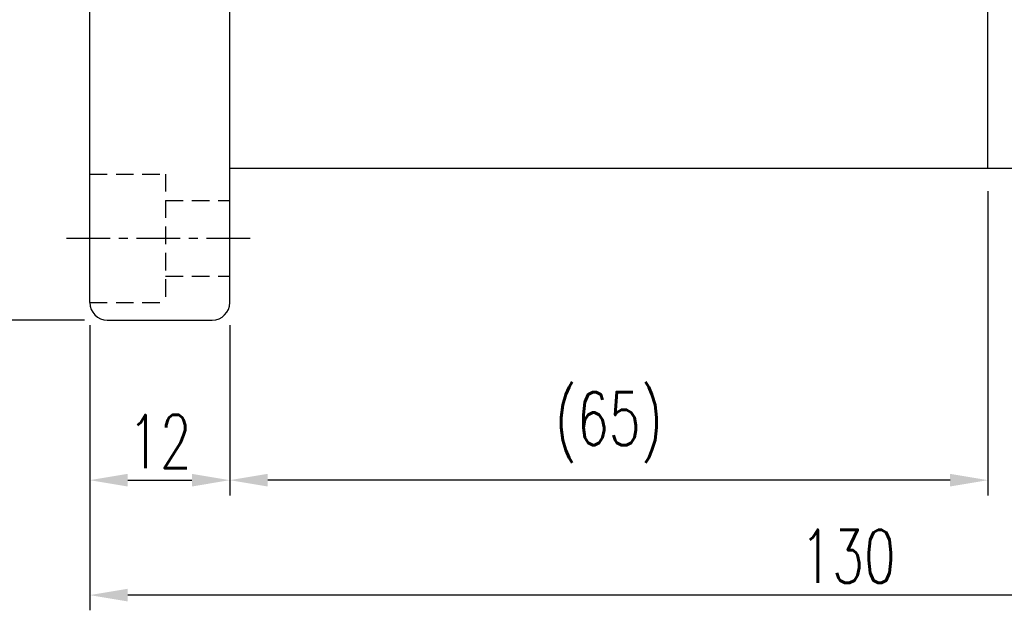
# Model space of a CAD drawing. Extents: x -172 to 870, y 51 to 165.
# Tile 2 of 49: x 730 to 814, y 51 to 102. Entities that reach past the tile are written whole.
import ezdxf

# ---------------------------------------------------------------- set-up
doc = ezdxf.new("R2010")
doc.units = 0
doc.header["$LTSCALE"] = 3
doc.header["$MEASUREMENT"] = 0
doc.header["$PDSIZE"] = -1
doc.linetypes.add('CENTER', pattern=[2, 1.25, -0.25, 0.25, -0.25])
doc.linetypes.add('DASHED', pattern=[0.75, 0.5, -0.25])
doc.layers.get('DEFPOINTS').update_dxf_attribs({"linetype": 'CONTINUOUS'})
for name, color, linetype in [('CL', 1, 'CENTER'), ('DIM', 4, 'CONTINUOUS'), ('HID', 2, 'DASHED'), ('OUT', 3, 'CONTINUOUS')]:
    doc.layers.add(name, color=color, linetype=linetype)
doc.styles.add('DIM-7', font='SIMPLEX.shx', dxfattribs={"width": 0.7, "bigfont": 'chineset.shx'})
doc.dimstyles.new('CNS', dxfattribs={"dimtxt": 3.5, "dimasz": 2.5, "dimexe": 1, "dimexo": 1.5, "dimgap": 0.09, "dimtad": 0, "dimdsep": 46, "dimtxsty": 'DIM-7', "dimcen": 0.09, "dimclrd": 1, "dimclre": 1, "dimclrt": 4, "dimadec": 0, "dimazin": 0, "dimtfac": 1, "dimtix": 1, "dimtmove": 2, "dimatfit": 3, "dimfxl": 1, "dimtvp": 0.971429, "dimtolj": 1, "dimarcsym": 0})

# ---------------------------------------------------------------- blocks, each defined once
blk = doc.blocks.new('*D2')
at = {"layer": 'DEFPOINTS', "color": 0, "transparency": 16777216}
for p in [(865.748, 90.372), (735.748, 77.062), (735.748, 52.319)]:
    blk.add_point(p, dxfattribs=at)
at = {"layer": 'DIM', "color": 0, "lineweight": -2, "transparency": 16777216}
for p, q in [((865.748, 88.422), (865.748, 51.019)), ((735.748, 75.112), (735.748, 51.019)), ((862.498, 52.319), (738.998, 52.319))]:
    blk.add_line(p, q, dxfattribs=at)
at = {"layer": 'DIM', "color": 0, "transparency": 16777216}
for points in [[(738.998, 52.861), (738.998, 51.778), (735.748, 52.319)], [(862.498, 52.861), (862.498, 51.778), (865.748, 52.319)]]:
    blk.add_solid(points, dxfattribs=at)
at = {"layer": 'DIM', "color": 0, "transparency": 16777216, "insert": (800.748, 55.634), "char_height": 4.55, "attachment_point": 5, "style": 'DIM-7'}
blk.add_mtext('\\A1;130', dxfattribs=at)
blk = doc.blocks.new('*D3')
at = {"layer": 'DEFPOINTS', "color": 0, "transparency": 16777216}
for p in [(725.912, 147.872), (737.248, 147.872), (737.248, 75.872)]:
    blk.add_point(p, dxfattribs=at)
at = {"layer": 'DIM', "color": 0, "lineweight": -2, "transparency": 16777216}
for p, q in [((735.298, 147.872), (724.612, 147.872)), ((725.912, 79.122), (725.912, 144.622)), ((735.298, 75.872), (724.612, 75.872))]:
    blk.add_line(p, q, dxfattribs=at)
at = {"layer": 'DIM', "color": 0, "transparency": 16777216}
for points in [[(725.37, 144.622), (726.454, 144.622), (725.912, 147.872)], [(725.37, 79.122), (726.454, 79.122), (725.912, 75.872)]]:
    blk.add_solid(points, dxfattribs=at)
at = {"layer": 'DIM', "color": 0, "transparency": 16777216, "insert": (722.597, 111.872), "char_height": 4.55, "attachment_point": 5, "rotation": 90, "style": 'DIM-7'}
blk.add_mtext('\\A1;%%C72', dxfattribs=at)
blk = doc.blocks.new('*D4')
at = {"layer": 'DEFPOINTS', "color": 0, "transparency": 16777216}
for p in [(735.748, 77.372), (747.748, 77.372), (747.748, 62.161)]:
    blk.add_point(p, dxfattribs=at)
at = {"layer": 'DIM', "color": 0, "lineweight": -2, "transparency": 16777216}
for p, q in [((735.748, 75.422), (735.748, 60.861)), ((747.748, 75.422), (747.748, 60.861)), ((738.998, 62.161), (744.498, 62.161))]:
    blk.add_line(p, q, dxfattribs=at)
at = {"layer": 'DIM', "color": 0, "transparency": 16777216}
for points in [[(738.998, 62.703), (738.998, 61.619), (735.748, 62.161)], [(744.498, 62.703), (744.498, 61.619), (747.748, 62.161)]]:
    blk.add_solid(points, dxfattribs=at)
at = {"layer": 'DIM', "color": 0, "transparency": 16777216, "insert": (741.748, 65.476), "char_height": 4.55, "attachment_point": 5, "style": 'DIM-7'}
blk.add_mtext('\\A1;12', dxfattribs=at)
blk = doc.blocks.new('*D9')
at = {"layer": 'DEFPOINTS', "color": 0, "transparency": 16777216}
for p in [(812.748, 88.872), (747.748, 77.372), (747.748, 62.161)]:
    blk.add_point(p, dxfattribs=at)
at = {"layer": 'DIM', "color": 0, "lineweight": -2, "transparency": 16777216}
for p, q in [((812.748, 86.922), (812.748, 60.861)), ((747.748, 75.422), (747.748, 60.861)), ((809.498, 62.161), (750.998, 62.161))]:
    blk.add_line(p, q, dxfattribs=at)
at = {"layer": 'DIM', "color": 0, "transparency": 16777216}
for points in [[(750.998, 62.703), (750.998, 61.619), (747.748, 62.161)], [(809.498, 62.703), (809.498, 61.619), (812.748, 62.161)]]:
    blk.add_solid(points, dxfattribs=at)
at = {"layer": 'DIM', "color": 0, "transparency": 16777216, "insert": (780.248, 66.668), "char_height": 4.55, "attachment_point": 5, "style": 'DIM-7'}
blk.add_mtext('\\A1;(65)', dxfattribs=at)

msp = doc.modelspace()

# ---------------------------------------------------------------- linework, layer by layer
at = {"layer": 'CL', "color": 7}
msp.add_line((733.748, 82.872), (749.748, 82.872), dxfattribs=at)
at = {"layer": 'HID', "color": 7}
for p, q in [((735.748, 88.372), (742.248, 88.372)), ((742.248, 88.372), (742.248, 77.372)), ((742.248, 86.122), (747.748, 86.122)), ((742.248, 79.622), (747.748, 79.622)), ((735.748, 77.372), (742.248, 77.372))]:
    msp.add_line(p, q, dxfattribs=at)
at = {"layer": 'OUT', "color": 7}
for p, q in [((735.748, 77.372), (735.748, 146.372)), ((747.748, 77.372), (747.748, 146.372)), ((747.748, 88.872), (864.248, 88.872)), ((737.248, 75.872), (746.248, 75.872))]:
    msp.add_line(p, q, dxfattribs=at)
at = {"layer": 'OUT', "color": 0}
msp.add_line((812.748, 88.872), (812.748, 134.872), dxfattribs=at)
at = {"layer": 'OUT', "color": 7}
for centre, start, end in [((737.248, 77.372), 180, 270), ((746.248, 77.372), 270, 360)]:
    msp.add_arc(centre, 1.5, start, end, dxfattribs=at)

# ---------------------------------------------------------------- dimensions: what is measured, and where the dimension line sits
at = {"layer": 'DIM', "color": 7}
dim = msp.add_linear_dim(base=(725.912, 147.872), p1=(737.248, 75.872), p2=(737.248, 147.872), angle=90, text='%%C<>', dimstyle='CNS', override={"dimscale": 1.3, "dimgap": 0.8, "dimtad": 1, "dimclrd": 0, "dimclre": 0, "dimclrt": 0, "dimtmove": 0}, dxfattribs=at)
dim.commit()
dim.dimension.update_dxf_attribs({"geometry": '*D3', "text_midpoint": (722.597, 111.872)})
dim = msp.add_linear_dim(base=(735.748, 52.319), p1=(865.748, 90.372), p2=(735.748, 77.062), dimstyle='CNS', override={"dimscale": 1.3, "dimgap": 0.8, "dimtad": 1, "dimclrd": 0, "dimclre": 0, "dimclrt": 0, "dimtmove": 0}, dxfattribs=at)
dim.commit()
dim.dimension.update_dxf_attribs({"geometry": '*D2', "text_midpoint": (800.748, 55.634)})
dim = msp.add_linear_dim(base=(747.748, 62.161), p1=(812.748, 88.872), p2=(747.748, 77.372), text='(<>)', dimstyle='CNS', override={"dimscale": 1.3, "dimgap": 0.8, "dimtad": 1, "dimclrd": 0, "dimclre": 0, "dimclrt": 0, "dimtmove": 0}, dxfattribs=at)
dim.commit()
dim.dimension.update_dxf_attribs({"geometry": '*D9', "text_midpoint": (780.248, 66.668)})
dim = msp.add_linear_dim(base=(747.748, 62.161), p1=(735.748, 77.372), p2=(747.748, 77.372), dimstyle='CNS', override={"dimscale": 1.3, "dimgap": 0.8, "dimtad": 1, "dimclrd": 0, "dimclre": 0, "dimclrt": 0, "dimtmove": 0}, dxfattribs=at)
dim.commit()
dim.dimension.update_dxf_attribs({"geometry": '*D4', "text_midpoint": (741.748, 62.161), "dimtype": 160})

doc.saveas('drawing.dxf')
